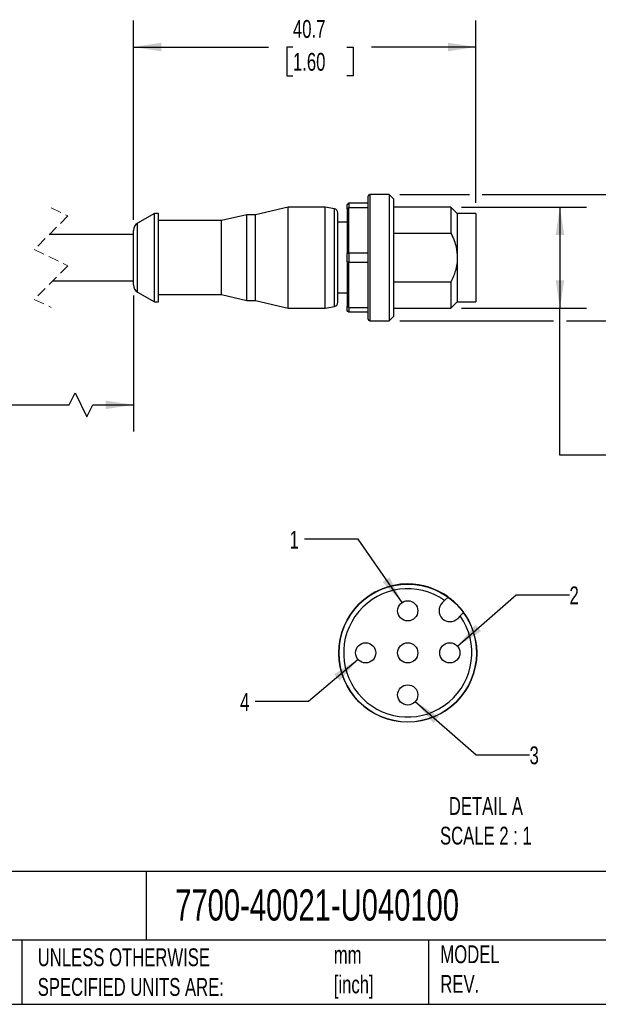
# Model space of a CAD drawing. Header units: millimetres. Extents: x 6 to 273, y 6 to 210.
# Tile 2 of 4: x 141 to 210, y 6 to 123. Entities that reach past the tile are written whole.
import ezdxf

# ---------------------------------------------------------------- set-up
doc = ezdxf.new("R2010")
doc.units = ezdxf.units.MM
doc.linetypes.add('SLD-Dashed', pattern=[1.905, 1.27, -0.635])
doc.linetypes.add('SLD-Solid', pattern=[0])
doc.layers.add('DIMENSIONS', color=140, linetype='SLD-Solid', lineweight=25)
doc.layers.add('TEXT', color=140, linetype='SLD-Solid', lineweight=25)
doc.layers.add('SLD-DEFPOINTS', color=7, linetype='Continuous')
doc.styles.add('SLDTEXTSTYLE0', font='TXT', dxfattribs={"width": 0.7})
doc.dimstyles.new('SLDDIMSTYLE0', dxfattribs={"dimtxt": 2.158008, "dimasz": 3.302, "dimexe": 0, "dimexo": 0.0625, "dimgap": 0.539502, "dimtad": 0, "dimtih": 1, "dimtoh": 1, "dimdec": 1, "dimrnd": 1e-09, "dimzin": 12, "dimdsep": 46, "dimtxsty": 'SLDTEXTSTYLE0', "dimsah": 1, "dimcen": 0.09, "dimadec": 0, "dimazin": 3, "dimtfac": 1, "dimtdec": 1, "dimtofl": 0, "dimtmove": 0, "dimatfit": 3, "dimfxl": 0, "dimfrac": 2, "dimtolj": 1, "dimtzin": 12, "dimarcsym": 0})
doc.dimstyles.new('SLDDIMSTYLE1', dxfattribs={"dimtxt": 2.158008, "dimasz": 3.302, "dimexe": 0, "dimexo": 0.0625, "dimgap": 0.539502, "dimtad": 0, "dimtih": 1, "dimtoh": 1, "dimdec": 1, "dimrnd": 1e-09, "dimzin": 4, "dimdsep": 46, "dimtxsty": 'SLDTEXTSTYLE0', "dimsah": 1, "dimcen": 0.09, "dimadec": 0, "dimazin": 1, "dimtfac": 1, "dimtdec": 1, "dimtmove": 0, "dimatfit": 0, "dimfxl": 0, "dimfrac": 2, "dimtolj": 1, "dimtzin": 12, "dimarcsym": 0})
doc.dimstyles.new('SLDDIMSTYLE4', dxfattribs={"dimtxt": 2.158008, "dimasz": 3.302, "dimexe": 0, "dimexo": 0.0625, "dimgap": 0.539502, "dimtad": 0, "dimtih": 1, "dimtoh": 1, "dimdec": 1, "dimlfac": 0.5, "dimrnd": 1e-09, "dimzin": 12, "dimdsep": 46, "dimtxsty": 'SLDTEXTSTYLE0', "dimsah": 1, "dimcen": 0, "dimadec": 0, "dimazin": 3, "dimtfac": 1, "dimtdec": 1, "dimtofl": 0, "dimtmove": 0, "dimatfit": 3, "dimfxl": 0, "dimfrac": 2, "dimtolj": 1, "dimtzin": 12, "dimarcsym": 0})

# ---------------------------------------------------------------- blocks, each defined once
blk = doc.blocks.new('_D_1')
at = {"layer": 'DIMENSIONS'}
for p, q in [((154.24, 99.62), (154.24, 123.33)), ((194.94, 101.64), (194.94, 123.33)), ((154.24, 120.16), (170.29, 120.16)), ((173.21, 120.16), (172.49, 120.16)), ((172.49, 120.16), (172.49, 116.73)), ((179.63, 120.16), (180.35, 120.16)), ((180.35, 120.16), (180.35, 116.73)), ((194.94, 120.16), (182.55, 120.16)), ((172.49, 116.73), (173.21, 116.73)), ((180.35, 116.73), (179.63, 116.73))]:
    blk.add_line(p, q, dxfattribs=at)
for points in [[(154.24, 120.16), (157.55, 119.65), (157.55, 120.67)], [(194.94, 120.16), (191.64, 120.67), (191.64, 119.65)]]:
    blk.add_solid(points, dxfattribs=at)
at = {"layer": 'DIMENSIONS', "char_height": 2.117, "attachment_point": 1, "style": 'SLDTEXTSTYLE0'}
for s, insert in [('40.7', (173.21, 123.37)), ('1.60', (173.21, 119.46))]:
    blk.add_mtext(s, dxfattribs=dict(at, insert=insert))
blk = doc.blocks.new('_D_2')
at = {"layer": 'DIMENSIONS'}
for p, q in [((125.37, 90.62), (125.37, 74.45)), ((154.24, 90.62), (154.24, 74.45)), ((146.6, 77.62), (147.31, 79.03)), ((147.31, 79.03), (148.72, 76.21)), ((125.37, 77.62), (120.01, 77.62)), ((125.37, 77.62), (146.6, 77.62)), ((148.72, 76.21), (149.42, 77.62)), ((149.42, 77.62), (154.24, 77.62))]:
    blk.add_line(p, q, dxfattribs=at)
for points in [[(125.37, 77.62), (128.67, 77.11), (128.67, 78.13)], [(154.24, 77.62), (150.94, 78.13), (150.94, 77.11)]]:
    blk.add_solid(points, dxfattribs=at)
at = {"layer": 'DIMENSIONS', "char_height": 2.117, "attachment_point": 1, "style": 'SLDTEXTSTYLE0'}
for s, insert in [('1M', (112.17, 80.35)), ('[3.2FT]', (108.98, 76.92))]:
    blk.add_mtext(s, dxfattribs=dict(at, insert=insert))
blk = doc.blocks.new('_D_3')
at = {"layer": 'DIMENSIONS'}
for p, q in [((216.94, 102.62), (216.94, 108.97)), ((185.91, 102.62), (194.18, 102.62)), ((195.71, 102.62), (220.12, 102.62)), ((213.74, 95.01), (213.01, 95.01)), ((213.01, 95.01), (213.01, 91.58)), ((220.15, 95.01), (220.88, 95.01)), ((220.88, 95.01), (220.88, 91.58)), ((213.01, 91.58), (213.74, 91.58)), ((220.88, 91.58), (220.15, 91.58)), ((185.91, 87.62), (204.18, 87.62)), ((205.71, 87.62), (220.12, 87.62)), ((216.94, 87.62), (216.94, 81.27))]:
    blk.add_line(p, q, dxfattribs=at)
for points in [[(216.94, 102.62), (217.45, 105.92), (216.44, 105.92)], [(216.94, 87.62), (216.44, 84.32), (217.45, 84.32)]]:
    blk.add_solid(points, dxfattribs=at)
at = {"layer": 'DIMENSIONS', "char_height": 2.117, "attachment_point": 1, "style": 'SLDTEXTSTYLE0'}
for s, insert in [('%%c', (212.11, 98.22)), ('15.0', (215.37, 98.22)), ('0.59', (213.74, 94.31))]:
    blk.add_mtext(s, dxfattribs=dict(at, insert=insert))
blk = doc.blocks.new('_D_5')
at = {"layer": 'DIMENSIONS'}
for p, q in [((193.26, 101.12), (208.12, 101.12)), ((204.94, 101.12), (204.94, 89.12)), ((193.26, 89.12), (208.12, 89.12)), ((204.94, 71.62), (204.94, 89.12)), ((211.29, 71.62), (204.94, 71.62))]:
    blk.add_line(p, q, dxfattribs=at)
for points in [[(204.94, 101.12), (204.44, 97.82), (205.45, 97.82)], [(204.94, 89.12), (205.45, 92.42), (204.44, 92.42)]]:
    blk.add_solid(points, dxfattribs=at)
at = {"layer": 'DIMENSIONS', "char_height": 2.117, "attachment_point": 1, "style": 'SLDTEXTSTYLE0'}
for s, insert in [('M12-1.0', (212.74, 76.07)), ('MALE', (214.85, 72.64)), ('THREAD', (212.82, 69.21))]:
    blk.add_mtext(s, dxfattribs=dict(at, insert=insert))
blk = doc.blocks.new('_D_7')
at = {"layer": 'DIMENSIONS'}
for p, q in [((180.95, 61.63), (174.6, 61.63)), ((186.17, 54.11), (180.95, 61.63))]:
    blk.add_line(p, q, dxfattribs=at)
blk.add_solid([(186.17, 54.11), (184.7, 57.12), (183.87, 56.54)], dxfattribs=at)
at = {"layer": 'DIMENSIONS', "insert": (172.81, 62.64), "char_height": 2.12, "attachment_point": 1, "style": 'SLDTEXTSTYLE0'}
blk.add_mtext('1', dxfattribs=at)
blk = doc.blocks.new('_D_8')
at = {"layer": 'DIMENSIONS'}
for p, q in [((192.75, 48.92), (199.73, 55.02)), ((199.73, 55.02), (206.08, 55.02))]:
    blk.add_line(p, q, dxfattribs=at)
blk.add_solid([(192.75, 48.92), (195.57, 50.71), (194.9, 51.47)], dxfattribs=at)
at = {"layer": 'DIMENSIONS', "insert": (206.08, 56.03), "char_height": 2.12, "attachment_point": 1, "style": 'SLDTEXTSTYLE0'}
blk.add_mtext('2', dxfattribs=at)
blk = doc.blocks.new('_D_9')
at = {"layer": 'DIMENSIONS'}
for p, q in [((187.75, 42.34), (194.98, 35.99)), ((194.98, 35.99), (201.33, 35.99))]:
    blk.add_line(p, q, dxfattribs=at)
blk.add_solid([(187.75, 42.34), (189.9, 39.78), (190.57, 40.54)], dxfattribs=at)
at = {"layer": 'DIMENSIONS', "insert": (201.33, 37.01), "char_height": 2.12, "attachment_point": 1, "style": 'SLDTEXTSTYLE0'}
blk.add_mtext('3', dxfattribs=at)
blk = doc.blocks.new('_D_10')
at = {"layer": 'DIMENSIONS'}
for p, q in [((180.94, 47.35), (175.07, 42.34)), ((175.07, 42.34), (168.72, 42.34))]:
    blk.add_line(p, q, dxfattribs=at)
blk.add_solid([(180.94, 47.35), (178.1, 45.59), (178.76, 44.82)], dxfattribs=at)
at = {"layer": 'DIMENSIONS', "insert": (166.92, 43.35), "char_height": 2.12, "attachment_point": 1, "style": 'SLDTEXTSTYLE0'}
blk.add_mtext('4', dxfattribs=at)

msp = doc.modelspace()

# ---------------------------------------------------------------- linework, layer by layer
for p, q in [((182.14, 87.82), (182.14, 102.42)), ((184.64, 102.62), (182.34, 102.62)), ((182.34, 102.62), (182.34, 95.12)), ((185.14, 102.12), (184.64, 102.62)), ((184.64, 102.62), (184.64, 95.12)), ((185.14, 102.12), (185.14, 95.12)), ((172.64, 101.12), (168.74, 100.22)), ((177.04, 101.12), (172.64, 101.12)), ((172.64, 95.12), (172.64, 101.12)), ((178.13, 100.93), (177.04, 101.12)), ((177.04, 95.12), (177.04, 101.12)), ((178.13, 95.12), (178.13, 100.93)), ((179.64, 100.91), (179.64, 101.42)), ((179.64, 100.91), (179.64, 95.63)), ((179.84, 101.62), (179.84, 101.05)), ((179.84, 101.62), (182.14, 101.62)), ((179.84, 95.69), (179.84, 101.05)), ((182.14, 101.05), (179.84, 101.05)), ((191.99, 101.12), (185.14, 101.12)), ((192.74, 100.37), (191.99, 101.12)), ((191.99, 101.12), (191.99, 98.03)), ((156.74, 100.37), (154.74, 99.22)), ((157.24, 100.37), (156.74, 100.37)), ((156.74, 95.12), (156.74, 100.37)), ((157.24, 95.12), (157.24, 100.37)), ((164.71, 99.52), (157.24, 99.52)), ((167.74, 100.22), (164.71, 99.52)), ((164.71, 95.12), (164.71, 99.52)), ((168.74, 100.22), (167.74, 100.22)), ((167.74, 95.12), (167.74, 100.22)), ((168.74, 95.12), (168.74, 100.22)), ((178.54, 95.12), (178.54, 100.44)), ((194.94, 100.37), (192.74, 100.37)), ((192.74, 100.37), (192.74, 95.12)), ((194.94, 100.37), (194.94, 95.12)), ((154.24, 95.12), (154.24, 98.35)), ((154.74, 95.12), (154.74, 99.22)), ((179.64, 99.32), (178.54, 99.32)), ((154.24, 97.87), (144.24, 97.87)), ((185.14, 98.03), (191.99, 98.03)), ((154.24, 91.89), (154.24, 95.12)), ((154.74, 91.03), (154.74, 95.12)), ((156.74, 89.87), (156.74, 95.12)), ((157.24, 89.87), (157.24, 95.12)), ((164.71, 90.72), (164.71, 95.12)), ((167.74, 90.02), (167.74, 95.12)), ((168.74, 90.02), (168.74, 95.12)), ((172.64, 89.12), (172.64, 95.12)), ((177.04, 89.12), (177.04, 95.12)), ((178.13, 89.31), (178.13, 95.12)), ((178.54, 89.81), (178.54, 95.12)), ((179.64, 94.61), (179.64, 95.63)), ((179.84, 95.69), (182.14, 95.69)), ((179.84, 95.69), (179.84, 94.55)), ((182.34, 95.12), (182.34, 87.62)), ((184.64, 95.12), (184.64, 87.62)), ((185.14, 95.12), (185.14, 88.12)), ((192.74, 95.12), (192.74, 89.87)), ((194.94, 95.12), (194.94, 89.87)), ((179.64, 94.61), (179.64, 89.33)), ((182.14, 94.55), (179.84, 94.55)), ((179.84, 89.19), (179.84, 94.55)), ((144.67, 92.37), (154.24, 92.37)), ((191.99, 92.22), (185.14, 92.22)), ((191.99, 92.22), (191.99, 89.12)), ((154.74, 91.03), (156.74, 89.87)), ((157.24, 90.72), (164.71, 90.72)), ((164.71, 90.72), (167.74, 90.02)), ((178.54, 90.92), (179.64, 90.92)), ((156.74, 89.87), (157.24, 89.87)), ((167.74, 90.02), (168.74, 90.02)), ((168.74, 90.02), (172.64, 89.12)), ((172.64, 89.12), (177.04, 89.12)), ((177.04, 89.12), (178.13, 89.31)), ((179.64, 88.82), (179.64, 89.33)), ((179.84, 89.19), (182.14, 89.19)), ((179.84, 89.19), (179.84, 88.62)), ((185.14, 89.12), (191.99, 89.12)), ((191.99, 89.12), (192.74, 89.87)), ((192.74, 89.87), (194.94, 89.87)), ((182.14, 88.62), (179.84, 88.62)), ((184.64, 87.62), (185.14, 88.12)), ((182.34, 87.62), (184.64, 87.62)), ((190.95, 54.07), (191.24, 54.36)), ((191.24, 54.36), (191.66, 54.77)), ((191.66, 54.77), (191.92, 54.58)), ((191.92, 54.58), (192.17, 54.37)), ((193.09, 53.45), (193.3, 53.19)), ((193.3, 53.19), (193.49, 52.93)), ((193.08, 52.52), (192.79, 52.23))]:
    msp.add_line(p, q)
at = {"color": 7, "linetype": 'SLD-Dashed', "lineweight": 18}
for p, q in [((144.46, 101.05), (146.46, 100.09)), ((146.46, 100.09), (142.46, 96.09)), ((142.46, 96.09), (146.46, 94.16)), ((146.46, 94.16), (142.46, 90.16)), ((142.46, 90.16), (144.46, 89.2))]:
    msp.add_line(p, q, dxfattribs=at)
at = {"flags": 128}
for points in [[(179.64, 101.42), (179.76, 101.53), (179.84, 101.62)], [(179.84, 88.62), (179.73, 88.73), (179.64, 88.82)], [(193.49, 52.93), (193.26, 52.7), (193.08, 52.52)]]:
    msp.add_lwpolyline(points, dxfattribs=at)
for centre in [(186.85, 53.13), (181.85, 48.13), (186.85, 48.13), (191.85, 48.13), (186.85, 43.13)]:
    msp.add_circle(centre, 1.2)
for centre, radius, start, end in [((182.34, 102.42), 0.2, 90.0007, 179.9993), ((178.04, 100.44), 0.5, 359.9992, 80.0008), ((155.24, 98.35), 1, 119.9999, 180), ((155.24, 91.89), 1, 180, 240.0001), ((178.04, 89.81), 0.5, 279.9992, 0.0008), ((182.34, 87.82), 0.2, 180.0007, 269.9993), ((186.85, 48.13), 8.2, 90.0963, 180.0321), ((186.85, 48.13), 8.2, 54.122, 90.0962), ((186.85, 48.13), 7.62, 54.8195, 35.1805), ((191.87, 53.15), 1.3, 135, 315), ((186.85, 48.13), 8.2, 40.439, 49.561), ((186.85, 48.13), 8.2, 359.9038, 35.878), ((186.85, 48.13), 8.2, 180.0321, 269.9679), ((186.85, 48.13), 8.2, 269.9679, 359.9037)]:
    msp.add_arc(centre, radius, start, end)
for points, knots in [([(179.84, 101.05), (179.81, 101.03), (179.74, 100.98), (179.67, 100.94), (179.64, 100.91)], [0, 0, 0, 0, 0.561653, 1, 1, 1, 1]), ([(191.99, 98.03), (192.12, 97.74), (192.37, 97.2), (192.67, 96.23), (192.72, 95.54), (192.74, 95.12)], [0, 0, 0, 0, 0.309927, 0.589525, 1, 1, 1, 1]), ([(179.64, 95.63), (179.68, 95.64), (179.75, 95.66), (179.81, 95.68), (179.84, 95.69)], [0, 0, 0, 0, 0.55807, 1, 1, 1, 1]), ([(192.74, 95.12), (192.73, 94.86), (192.71, 94.33), (192.54, 93.58), (192.3, 92.88), (192.1, 92.44), (191.99, 92.22)], [0, 0, 0, 0, 0.259394, 0.5276828, 0.7535595, 1, 1, 1, 1]), ([(179.84, 94.55), (179.81, 94.57), (179.74, 94.59), (179.67, 94.61), (179.64, 94.61)], [0, 0, 0, 0, 0.56192, 1, 1, 1, 1]), ([(179.64, 89.33), (179.68, 89.3), (179.75, 89.26), (179.81, 89.21), (179.84, 89.19)], [0, 0, 0, 0, 0.55834, 1, 1, 1, 1])]:
    msp.add_open_spline(points, degree=3, knots=knots)
at = {"layer": 'SLD-DEFPOINTS'}
msp.add_circle((186.85, 48.11), 8.2, dxfattribs=at)
at = {"layer": 'TEXT'}
for p, q in [((273.05, 22.13), (6.35, 22.13)), ((155.76, 22.13), (155.76, 13.97)), ((273.05, 13.97), (6.35, 13.97)), ((141, 13.97), (141, 6.35)), ((189.3, 13.97), (189.3, 6.35)), ((6.35, 6.35), (273.05, 6.35))]:
    msp.add_line(p, q, dxfattribs=at)

# ---------------------------------------------------------------- texts
at = {"layer": 'TEXT', "style": 'SLDTEXTSTYLE0'}
for s, insert, char_height, attachment_point in [('DETAIL A^JSCALE 2 : 1', (196.14, 30.99), 2.1167, 2), ('7700-40021-U040100', (159.21, 20.01), 3.7042, 1), ('UNLESS OTHERWISE ^JSPECIFIED UNITS ARE:', (142.87, 13), 2.1167, 1), ('MODEL ^JREV.', (190.73, 13.36), 2.1167, 1), ('mm^J[inch]', (178.06, 13.3), 2.117, 1)]:
    msp.add_mtext(s, dxfattribs=dict(at, insert=insert, char_height=char_height, attachment_point=attachment_point))

# ---------------------------------------------------------------- dimensions: what is measured, and where the dimension line sits
at = {"layer": 'DIMENSIONS'}
dim = msp.add_linear_dim(base=(194.94, 120.16), p1=(154.24, 98.35), p2=(194.94, 100.37), dimstyle='SLDDIMSTYLE0', dxfattribs=at)
dim.commit()
dim.dimension.update_dxf_attribs({"geometry": '_D_1', "text_midpoint": (176.42, 120.16), "dimtype": 160})
for base, p1, p2, text, dimstyle, picture, middle in [((216.94, 102.62), (184.64, 87.62), (184.64, 102.62), '%%c<>', 'SLDDIMSTYLE1', '_D_3', (216.94, 95.01)), ((204.94, 89.12), (191.99, 101.12), (191.99, 89.12), 'M12-1.0\\PMALE\\PTHREAD', 'SLDDIMSTYLE0', '_D_5', (204.94, 71.62))]:
    dim = msp.add_linear_dim(base=base, p1=p1, p2=p2, angle=90, text=text, dimstyle=dimstyle, dxfattribs=at)
    dim.commit()
    dim.dimension.update_dxf_attribs({"geometry": picture, "text_midpoint": middle, "dimtype": 160})
dim = msp.add_linear_dim(base=(154.24, 77.62), p1=(125.37, 91.89), p2=(154.24, 91.89), text='1M\\P[3.2FT]', dimstyle='SLDDIMSTYLE0', dxfattribs=at)
dim.commit()
dim.dimension.update_dxf_attribs({"geometry": '_D_2', "text_midpoint": (114.25, 77.62), "dimtype": 160})
for p1, p2, text, picture, middle in [((187.53, 52.14), (186.17, 54.11), '1', '_D_7', (173.7, 61.63)), ((190.95, 47.34), (192.75, 48.92), '2', '_D_8', (206.98, 55.02)), ((182.76, 48.91), (180.94, 47.35), '4', '_D_10', (167.82, 42.34)), ((185.95, 43.92), (187.75, 42.34), '3', '_D_9', (202.23, 35.99))]:
    dim = msp.add_diameter_dim_2p(p1=p1, p2=p2, text=text, dimstyle='SLDDIMSTYLE4', override={"dimpost": '<>'}, dxfattribs=at)
    dim.commit()
    dim.dimension.update_dxf_attribs({"geometry": picture, "text_midpoint": middle, "dimtype": 163})

doc.saveas('drawing.dxf')
